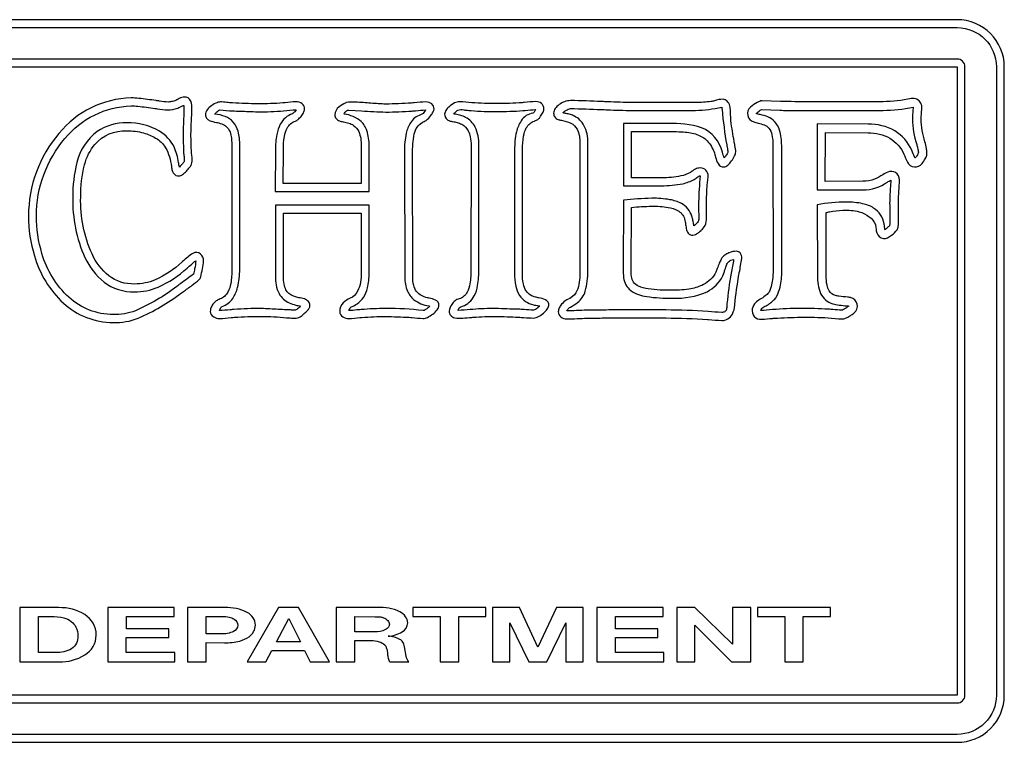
# Model space of a CAD drawing. Extents: x 0.45 to 8.07, y 5.04 to 8.77.
# Tile 2 of 2: x 2.99 to 8.07, y 5.04 to 8.77. Entities that reach past the tile are written whole.
import ezdxf

# ---------------------------------------------------------------- set-up
doc = ezdxf.new("R2010")
doc.units = 0

msp = doc.modelspace()

# ---------------------------------------------------------------- linework, layer by layer
for points in [[(7.831433, 8.771282), (0.69345, 8.771282, 0.415), (0.450108, 8.527942), (0.450108, 5.283403, 0.416), (0.69345, 5.040061), (7.831433, 5.040061, 0.415001), (8.074775, 5.283403), (8.074775, 8.527942, 0.414)], [(8.033893, 5.283403, -0.414665), (7.831433, 5.080944), (0.69345, 5.080944, -0.415866), (0.49099, 5.283403), (0.49099, 8.527942, -0.414663), (0.69345, 8.7304), (7.831433, 8.7304, -0.413461), (8.033893, 8.527942)], [(7.831433, 8.568174), (0.69345, 8.568174, 0.411287), (0.653218, 8.527942), (0.653218, 5.283403, 0.423404), (0.69345, 5.243171), (7.831433, 5.243171, 0.411287), (7.871665, 5.283403), (7.871665, 8.527942, 0.411287)], [(3.474668, 7.208036, 0.101841), (3.603962, 7.229768, 0.060179), (3.827674, 7.360638, -0.002054), (3.837039, 7.367319, 0.004247), (3.882504, 7.400052, 0.032358), (3.917872, 7.428249, 0.023481), (3.923144, 7.43573, 0.058243), (3.926957, 7.443699, 0.027777), (3.941882, 7.526767, 0.208354), (3.92507, 7.560836, 0.334386), (3.886075, 7.564754, 0.048184), (3.860079, 7.545816, 0.007368), (3.833237, 7.522836, -0.002715), (3.829621, 7.519682, -0.082158), (3.691484, 7.428005, -0.102024), (3.584982, 7.406357, -0.170179), (3.452443, 7.448693, -0.113128), (3.365651, 7.561536, -0.111893), (3.307249, 7.85515, -0.069151), (3.327304, 8.022492, -0.10786), (3.380576, 8.127598, -0.227515), (3.545399, 8.197701, -0.066983), (3.632027, 8.186753, -0.07437), (3.69335, 8.160353, -0.124898), (3.745668, 8.110294, -0.099534), (3.775113, 8.012906, 0.037777), (3.779919, 7.992048, 0.079622), (3.787279, 7.976925, 0.256179), (3.814047, 7.964608, 0.140353), (3.832672, 7.972073, 0.049444), (3.853061, 7.989559, 0.035683), (3.870166, 8.009702, 0.077029), (3.878936, 8.025137, 0.083969), (3.882383, 8.056153, 0.032299), (3.879692, 8.079607, -0.004604), (3.879148, 8.082966, -0.031973), (3.878936, 8.085017, -0.005834), (3.876342, 8.179028, -0.013467), (3.878934, 8.249827), (3.878936, 8.249857, -0.000264), (3.879226, 8.255101, 0.008441), (3.881174, 8.299942, 0.042867), (3.879586, 8.340001, 0.120628), (3.869276, 8.360735, 0.15513), (3.852241, 8.371043, 0.127435), (3.829898, 8.370177, 0.083155), (3.803664, 8.357387, -0.068874), (3.781818, 8.349357, -0.051464), (3.760186, 8.345796, -0.029683), (3.714362, 8.351061, 0.012538), (3.696594, 8.353521, 0.010458), (3.606477, 8.365114, 0.027661), (3.567461, 8.367049, 0.218645), (3.195151, 8.184422, 0.178607), (3.037953, 7.757922, 0.075399), (3.068451, 7.551875, 0.135748), (3.218268, 7.307518, 0.188347)], [(4.020399, 8.238267, -0.058984), (4.048911, 8.226666, -0.115172), (4.069879, 8.20728, -0.09763), (4.082817, 8.174252, -0.050854), (4.087237, 8.121725), (4.087237, 7.482335, -0.044564), (4.081732, 7.409313, -0.077274), (4.067527, 7.365146, -0.185279), (4.026887, 7.329085, 0.04424), (4.015856, 7.32458, 0.099954), (3.998985, 7.312349, -0.005129), (3.996569, 7.309687, 0.060108), (3.983541, 7.292653, 0.131046), (3.976274, 7.264697, 0.270172), (3.993759, 7.236727, 0.128231), (4.022994, 7.227999, 0.016326), (4.084669, 7.232904, -0.004666), (4.100864, 7.234433, -0.017444), (4.239081, 7.23894, -0.022611), (4.370161, 7.232504, -0.009909), (4.380294, 7.231795, 0.015292), (4.41169, 7.229928, 0.134376), (4.439684, 7.237042, 0.060159), (4.458724, 7.252182, -0.000214), (4.45971, 7.253107, -0.001115), (4.460142, 7.253448, 0.042444), (4.477279, 7.269258, 0.056779), (4.486726, 7.282223, 0.124516), (4.490858, 7.296251, 0.190046), (4.483557, 7.316048, 0.131299), (4.461656, 7.329085, 0.006975), (4.446961, 7.332757, -0.005064), (4.42112, 7.339211, -0.033709), (4.401957, 7.345181, -0.155561), (4.366915, 7.376735, -0.078613), (4.356877, 7.40567, -0.048413), (4.353287, 7.448853), (4.353287, 7.77209), (4.755611, 7.77209), (4.755611, 7.463661, -0.123808), (4.736686, 7.369675, -0.172231), (4.698047, 7.332515, 0.096285), (4.662263, 7.309526, 0.204102), (4.644, 7.264697, 0.261956), (4.660001, 7.237136, 0.140761), (4.691369, 7.227999, 0.018198), (4.748718, 7.232865, -0.002978), (4.757558, 7.233793, -0.0176), (4.882149, 7.23894, -0.009708), (5.002846, 7.234433, -0.004404), (5.018555, 7.232986, 0.0157), (5.074225, 7.228639, 0.125231), (5.097914, 7.234356, 0.058027), (5.125041, 7.251355, 0.063661), (5.147363, 7.273738, 0.153785), (5.156636, 7.295603, 0.297647), (5.138478, 7.323547, 0.072113), (5.105976, 7.333401, -0.019388), (5.096289, 7.335528, -0.179687), (5.041131, 7.368121, -0.096458), (5.026206, 7.399541, -0.066413), (5.021015, 7.443699), (5.020365, 8.077293, -0.057992), (5.029288, 8.181039, -0.099539), (5.045024, 8.217664, -0.114952), (5.06922, 8.240006, -0.035627), (5.090557, 8.251055, 0.000382), (5.091093, 8.25129, 0.073089), (5.114617, 8.27689, 0.035461), (5.12632, 8.29508, 0.110135), (5.131329, 8.309736, 0.220716), (5.119487, 8.336056, 0.181716), (5.089149, 8.346436, 0.01538), (5.028926, 8.341932, -0.00373), (5.014525, 8.340642, -0.016255), (4.882149, 8.335496, -0.014875), (4.804858, 8.340008, 0.007899), (4.727096, 8.345043, 0.066171), (4.677743, 8.343219, -0.000835), (4.675101, 8.341897, 0.061305), (4.639948, 8.320184, 0.224706), (4.61934, 8.280761, 0.168549), (4.625505, 8.260801, 0.142664), (4.643351, 8.248568, 0.044108), (4.651291, 8.246202, 0.008136), (4.662691, 8.243879, -0.024934), (4.691003, 8.237383, -0.096515), (4.716028, 8.225388, -0.142785), (4.742552, 8.193112, -0.105509), (4.754962, 8.119786), (4.754962, 7.925332), (4.352639, 7.925332), (4.353287, 8.099833, -0.046384), (4.358733, 8.168787, -0.078643), (4.372999, 8.211544, -0.187712), (4.415583, 8.247928, 0.088674), (4.429141, 8.256381, 0.045081), (4.444741, 8.272159, 0.05429), (4.457604, 8.291273, 0.11467), (4.462954, 8.309736, 0.227194), (4.450949, 8.337424, 0.177687), (4.417531, 8.347725, 0.019568), (4.362764, 8.342585, -0.004608), (4.351343, 8.34129, -0.020201), (4.22221, 8.336785, -0.011888), (4.091131, 8.34129, -0.016396), (4.069157, 8.343393, 0.019406), (4.035324, 8.346436, 0.115456), (4.011287, 8.342552, 0.065667), (3.983496, 8.327856, 0.080993), (3.960529, 8.305871, 0.157554), (3.950967, 8.280121, 0.169364), (3.956703, 8.262542, 0.113908), (3.970999, 8.251392, 0.066915), (4.007791, 8.24094, -0.020572)], [(5.21374, 8.247928, 0.031112), (5.219287, 8.246594, 0.006304), (5.226876, 8.245289, -0.023364), (5.249786, 8.240738, -0.068123), (5.274089, 8.231183, -0.150943), (5.307589, 8.197539, -0.071401), (5.318164, 8.166713, -0.050194), (5.322108, 8.122364), (5.321458, 7.482335, -0.041734), (5.316318, 7.408137, -0.07959), (5.302722, 7.364423, -0.187542), (5.261111, 7.329085, 0.136272), (5.239361, 7.319506, 0.079074), (5.223031, 7.301398, 0.121492), (5.209197, 7.266626, 0.167341), (5.216416, 7.244818, 0.164667), (5.237749, 7.231215, 0.064669), (5.278909, 7.230331, 0.009535), (5.326429, 7.234274, -0.00455), (5.335086, 7.235082, -0.020055), (5.449943, 7.23894), (5.449943, 7.23894, -0.010485), (5.566747, 7.235082, -0.009958), (5.595005, 7.233374, 0.012464), (5.645264, 7.230576, 0.116555), (5.669851, 7.238011, 0.055717), (5.695473, 7.255766, 0.054764), (5.71562, 7.277024, 0.144121), (5.723782, 7.294962, 0.294422), (5.706509, 7.324121, 0.074549), (5.670997, 7.335079, -0.017746), (5.654997, 7.338746, -0.192061), (5.606654, 7.37038, -0.093019), (5.592581, 7.406569, -0.052139), (5.587511, 7.46431), (5.58816, 8.100474, -0.044746), (5.593412, 8.170144, -0.079897), (5.607302, 8.212591, -0.19191), (5.649806, 8.247928), (5.651753, 8.248568, 0.051626), (5.666353, 8.255411, 0.095155), (5.677061, 8.266593, -0.000007), (5.677324, 8.266961, 0.032235), (5.691671, 8.2889, 0.123649), (5.697826, 8.310385, 0.226638), (5.685659, 8.338796, 0.177625), (5.656944, 8.348374, 0.01672), (5.596693, 8.343597, -0.003081), (5.586214, 8.342579, -0.018354), (5.455783, 8.338072, -0.019099), (5.326001, 8.342579, 0.006425), (5.263707, 8.347725, 0.10716), (5.237101, 8.34129, 0.072597), (5.207235, 8.320345, 0.066095), (5.192368, 8.302698, 0.134676), (5.185837, 8.282699, 0.178415), (5.193462, 8.261207, 0.137804)], [(5.77245, 8.255651, 0.03748), (5.779468, 8.25368, 0.008674), (5.788501, 8.251951, -0.078055), (5.837342, 8.236978, -0.152459), (5.869462, 8.205349, -0.125656), (5.884062, 8.134594), (5.883414, 7.473322, -0.076413), (5.873194, 7.382372, -0.157701), (5.846426, 7.342612, -0.050239), (5.815926, 7.323937, 0.089119), (5.78953, 7.301534, 0.063342), (5.777496, 7.283443, 0.112153), (5.77245, 7.263408, 0.230501), (5.78559, 7.236525, 0.171183), (5.817225, 7.226061, 0.004783), (5.92105, 7.229928, -0.000001), (5.92105, 7.229928, 0.002701), (5.942935, 7.230237, -0.003993), (6.03396, 7.231215), (6.328564, 7.231215, -0.014748), (6.543351, 7.223492, -0.000899), (6.548674, 7.223029, 0.013885), (6.616031, 7.218337, 0.296278), (6.671152, 7.250712, 0.093656), (6.683919, 7.29799, -0.001188), (6.684165, 7.300108, -0.022861), (6.704929, 7.454649, -0.001591), (6.706982, 7.46573, 0.01779), (6.719207, 7.538996, 0.186279), (6.710916, 7.566974, 0.197377), (6.691745, 7.575562, 0.105909), (6.654964, 7.567971, -0.001624), (6.652147, 7.566589, 0.043033), (6.632471, 7.555418, 0.103084), (6.613435, 7.535131, 0.035657), (6.603708, 7.51394, 0.00648), (6.593179, 7.486139, -0.005231), (6.586181, 7.467526, -0.159552), (6.521452, 7.403212, -0.071042), (6.457514, 7.382134, -0.047787), (6.362307, 7.374156, -0.040146), (6.236418, 7.381889, -0.064926), (6.187315, 7.395532, -0.134328), (6.160902, 7.416177, -0.117999), (6.150186, 7.445271, -0.036935), (6.148168, 7.484262), (6.150115, 7.801706, -0.023351), (6.255236, 7.808149, -0.043894), (6.339544, 7.80196, -0.080647), (6.388507, 7.786173, -0.204991), (6.423953, 7.742465, -0.033486), (6.42742, 7.727148, -0.005331), (6.430758, 7.706938, 0.013109), (6.433039, 7.693535, 0.135834), (6.443178, 7.668904, 0.228156), (6.467431, 7.658765, 0.100548), (6.480027, 7.661676, 0.051237), (6.492095, 7.66857, 0.038964), (6.509419, 7.68328, -0.020645), (6.511815, 7.685506, 0.095769), (6.530098, 7.707866, 0.120384), (6.538161, 7.747621, 0.001435), (6.537511, 7.817801, -0.017493), (6.541406, 7.920185, -0.017698), (6.542992, 7.934253, 0.02349), (6.545947, 7.963319, 0.44419), (6.504418, 8.005822, 0.115193), (6.480595, 8.000119, 0.048858), (6.464706, 7.98995, -0.000764), (6.463538, 7.989076, -0.013716), (6.454676, 7.98216, 0.000017), (6.454453, 7.981993, -0.070061), (6.405703, 7.964371, -0.055783), (6.305853, 7.954956), (6.150115, 7.954956), (6.150115, 8.193835), (6.338297, 8.193835, -0.023775), (6.42805, 8.190696, -0.072556), (6.496631, 8.175485, -0.123255), (6.546719, 8.139509, -0.097087), (6.580989, 8.074075, -0.016407), (6.584568, 8.061415, 0.076234), (6.597041, 8.027956, 0.275452), (6.627711, 8.010968, 0.166033), (6.646823, 8.020235, 0.057452), (6.666726, 8.04212, 0.045246), (6.68237, 8.067747, 0.100961), (6.688707, 8.088243, 0.03551), (6.687152, 8.104775, 0.009515), (6.6843, 8.120906, -0.003713), (6.683274, 8.126406, -0.032966), (6.682867, 8.129449, -0.015246), (6.66559, 8.234484, -0.025475), (6.661453, 8.299435, 0.046879), (6.65756, 8.325833, 0.146104), (6.643649, 8.35121, 0.158876), (6.623287, 8.360138, 0.101005), (6.578655, 8.352701, -0.00789), (6.569539, 8.34997, -0.035062), (6.562169, 8.348374, -0.029635), (6.480408, 8.343868), (6.154657, 8.343868, -0.00975), (6.027825, 8.34715, 0.000621), (5.995675, 8.348374, 0.012245), (5.835393, 8.353521, 0.152978), (5.776933, 8.333013, 0.087567), (5.756408, 8.312161, 0.147269), (5.74844, 8.288493, 0.154359), (5.754119, 8.269173, 0.153614)], [(6.781531, 8.243385, 0.011197), (6.804104, 8.237324), (6.804107, 8.237323, -0.035496), (6.835636, 8.227861, -0.121666), (6.859407, 8.211322, -0.117934), (6.874625, 8.178873, -0.055921), (6.880496, 8.121679), (6.880496, 8.121679), (6.881146, 7.473467, -0.055455), (6.873635, 7.402715, -0.063204), (6.860762, 7.364586, -0.065623), (6.845842, 7.349645, -0.0308), (6.821589, 7.331761, -0.006055), (6.814812, 7.327615, 0.062757), (6.790663, 7.31009, 0.146139), (6.773869, 7.278924, 0.240437), (6.784053, 7.239242, 0.240417), (6.822162, 7.224204, -0.00534), (6.878189, 7.229187, 0.001876), (6.886529, 7.229596, -0.007899), (7.024193, 7.235028, -0.013286), (7.166161, 7.232375, 0.010384), (7.235736, 7.225943, 0.107481), (7.255522, 7.229784, 0.067155), (7.298861, 7.256671, 0.294223), (7.315319, 7.302621, 0.294195), (7.280283, 7.336604, 0.021532), (7.275632, 7.337322, 0.003789), (7.266493, 7.338281, -0.009626), (7.220602, 7.343588, -0.032513), (7.203793, 7.346664, -0.01127), (7.203797, 7.346663, 0.020099), (7.203818, 7.346658, -0.359909), (7.203818, 7.346659, 0.024942), (7.203801, 7.346666, 0.007539), (7.2034, 7.346806, -0.188891), (7.1708, 7.371131, -0.086531), (7.15978, 7.400895, -0.051037), (7.15556, 7.449617), (7.154896, 7.775004, -0.042032), (7.172887, 7.779344, -0.029033), (7.241578, 7.786896, -0.085936), (7.326366, 7.779311, -0.097368), (7.377456, 7.753994, -0.13278), (7.409311, 7.713986, 0.004062), (7.409312, 7.713982, 0.008732), (7.412503, 7.690461, 0.030655), (7.416217, 7.671393, 0.282617), (7.450613, 7.641375, 0.133481), (7.471138, 7.645302, 0.055777), (7.492982, 7.65822, 0.087886), (7.521976, 7.686914, 0.071395), (7.526887, 7.704013, 0.042439), (7.529332, 7.735625, 0.00147), (7.528689, 7.778987, -0.001487), (7.528033, 7.823226, -0.009795), (7.53126, 7.897987, -0.007787), (7.533957, 7.936456, -0.027913), (7.533876, 7.93593, -0.275787), (7.533845, 7.935872, -0.180681), (7.533818, 7.935944, -0.019039), (7.533709, 7.93741, 0.042626), (7.53145, 7.954408, 0.136077), (7.521321, 7.975142, 0.270817), (7.482827, 7.987282, 0.087822), (7.447031, 7.970518, -0.048343), (7.405461, 7.948209, -0.096128), (7.344754, 7.937075), (7.150201, 7.936478), (7.15114, 8.189017), (7.371358, 8.186976, -0.135746), (7.484274, 8.159441, -0.152373), (7.556872, 8.076912, 0.005481), (7.574394, 8.036032, 0.258536), (7.610426, 8.011325, 0.258585), (7.650475, 8.028786, 0.039825), (7.666691, 8.053406, 0.049176), (7.674126, 8.070703, 0.078557), (7.675392, 8.08604, 0.029412), (7.673239, 8.105978, 0.036343), (7.665112, 8.140882, -0.073387), (7.645485, 8.258617, -0.006823), (7.647154, 8.287804), (7.647155, 8.287823, 0.024141), (7.648617, 8.323168, 0.119597), (7.643992, 8.339757, 0.34161), (7.594294, 8.363718, -0.044708), (7.449226, 8.347832), (6.993693, 8.347832, 0.000002), (6.993693, 8.347832, 0.000364), (6.918661, 8.348428), (6.825218, 8.352971, 0.092718), (6.799894, 8.343955, 0.06544), (6.764118, 8.319846, 0.270151), (6.750542, 8.276542, 0.270168)], [(4.026239, 8.305365, 0.009676), (4.091131, 8.300174, -0.005265), (4.173492, 8.297376, 0.004068), (4.22221, 8.295632, 0.024119), (4.354586, 8.300822, 0.005936), (4.420126, 8.306662, 0.000024), (4.420126, 8.306662, -0.032324), (4.412177, 8.296118, -0.030158), (4.406439, 8.290055, -0.095763), (4.401308, 8.286547), (4.40001, 8.285899, 0.182134), (4.337471, 8.231228, 0.075504), (4.319251, 8.177855, 0.047285), (4.312407, 8.099662), (4.311758, 7.884225), (4.795844, 7.884225), (4.795844, 8.119778, 0.083304), (4.784651, 8.198409, 0.120905), (4.755233, 8.245799, 0.144464), (4.666711, 8.283951), (4.666711, 8.283951, -0.06693), (4.672545, 8.294014, -0.081906), (4.680027, 8.301112, -0.134977), (4.690721, 8.304717), (4.756908, 8.300174), (4.756908, 8.300174, 0.007998), (4.882149, 8.294333, 0.016218), (5.017121, 8.299525, 0.005063), (5.036135, 8.30127, -0.014856), (5.087204, 8.305365, 0.060643), (5.086255, 8.303973, 0.009296), (5.085013, 8.301626, -0.047318), (5.079002, 8.291725, -0.150611), (5.068561, 8.283836, -0.014239), (5.061366, 8.280611, 0.162441), (5.009688, 8.239424, 0.087122), (4.987564, 8.184606, 0.057566), (4.978436, 8.092367), (4.980133, 7.443617, 0.104061), (4.994291, 7.369161, 0.119135), (5.027606, 7.325192, 0.119538), (5.103675, 7.293018, -0.002199), (5.109267, 7.291771), (5.109267, 7.291771, -0.027506), (5.096193, 7.280353, -0.042428), (5.084704, 7.27272, -0.135314), (5.074225, 7.269708, 0.027166), (4.882149, 7.28009, 0.020929), (4.754312, 7.27425, 0.012887), (4.732011, 7.272316, -0.016545), (4.691369, 7.26906, -0.000064), (4.691369, 7.26906, 0.011173), (4.701104, 7.287231, -0.00859), (4.705563, 7.289298, 0.042823), (4.733982, 7.304593, 0.098572), (4.766643, 7.336547, 0.084728), (4.787408, 7.386269, 0.062374), (4.796493, 7.463733), (4.796493, 7.812844), (4.312407, 7.812844), (4.312407, 7.448808, 0.126627), (4.331063, 7.356825, 0.157705), (4.383787, 7.308644, 0.050106), (4.416881, 7.297856, 0.017084), (4.442189, 7.292419), (4.440242, 7.290475, -0.075538), (4.434995, 7.284574, -0.032455), (4.426728, 7.278199, -0.034141), (4.41808, 7.273095, -0.098931), (4.41169, 7.271006, -0.007082), (4.390926, 7.272303, 0.007082), (4.370161, 7.273601, -0.011232), (4.284093, 7.277721, 0.008779), (4.239081, 7.28009, 0.020715), (4.098268, 7.2749, 0.003275), (4.078719, 7.273257, -0.011137), (4.022994, 7.26906), (4.030132, 7.285931, -0.077031), (4.032976, 7.287709, -0.012086), (4.037859, 7.289853, 0.149996), (4.0919, 7.331991, 0.089215), (4.117357, 7.388633, 0.06554), (4.128118, 7.482551), (4.128118, 8.121725, 0.070265), (4.1193, 8.195094, 0.113948), (4.093896, 8.242991, 0.114041), (4.053482, 8.270812, 0.066147), (3.999633, 8.283951, 0.011433), (4.000377, 8.284804, -0.030334), (4.010614, 8.295567, -0.039233), (4.018268, 8.301643, -0.085582)], [(5.253974, 8.304067, -0.127852), (5.268968, 8.307284, -0.037708), (5.284336, 8.305612, 0.008618), (5.290311, 8.304717, -0.002833), (5.297425, 8.304064, 0.012365), (5.322757, 8.302121, 0.022353), (5.455783, 8.296929, 0.021536), (5.589458, 8.302121, 0.003101), (5.601555, 8.303226, -0.015099), (5.654997, 8.307311, -0.080799), (5.652077, 8.300703, -0.035108), (5.647481, 8.294407, -0.027682), (5.641371, 8.287844, 0.24276), (5.581199, 8.249287, 0.089356), (5.556551, 8.191723, 0.064278), (5.547279, 8.100311), (5.546631, 7.464382, 0.055477), (5.553262, 7.395557, 0.089177), (5.572424, 7.347903, 0.190869), (5.643965, 7.29956, 0.031271), (5.669001, 7.294456, -0.005963), (5.673462, 7.293746, -0.033948), (5.676411, 7.293071), (5.676411, 7.293071, -0.024649), (5.664731, 7.282363, -0.037988), (5.65451, 7.275002, -0.124425), (5.645264, 7.271656, -0.011399), (5.59584, 7.274441, 0.009135), (5.566747, 7.276197, -0.007093), (5.449943, 7.28009, 0.019989), (5.331193, 7.275549, 0.006414), (5.317067, 7.274329, -0.013442), (5.255919, 7.269708, -0.065827), (5.257287, 7.276675, -0.196973), (5.265654, 7.287231), (5.277983, 7.291771, 0.181563), (5.338899, 7.345307, 0.076952), (5.356186, 7.399451, 0.043656), (5.36234, 7.482551), (5.362989, 8.122374, 0.121976), (5.343684, 8.216871, 0.148199), (5.294206, 8.267079, 0.048957), (5.268747, 8.276184, 0.010418), (5.241419, 8.283037, -0.017359), (5.232558, 8.285249, 0.013143), (5.238933, 8.291089, -0.006676), (5.247751, 8.299233, -0.057336)], [(5.798406, 8.291737, -0.050666), (5.812033, 8.302607, -0.040488), (5.823956, 8.309441, -0.102781), (5.835393, 8.312503, -0.00864), (5.993728, 8.307311, -0.000601), (6.025213, 8.306109, 0.0098), (6.154657, 8.302769), (6.480408, 8.302769, 0.038357), (6.616679, 8.318993, -0.033626), (6.617074, 8.315926, -0.001646), (6.617883, 8.307501, 0.020652), (6.641986, 8.124319, 0.023607), (6.644134, 8.112522, -0.010007), (6.646609, 8.099822, -0.039463), (6.647826, 8.087982, -0.089677), (6.645822, 8.0826, -0.023235), (6.64086, 8.074009, -0.049188), (6.62836, 8.057483, 0.003901), (6.624142, 8.072083, -0.003901), (6.619924, 8.086683, 0.23567), (6.512205, 8.21322, 0.093277), (6.338297, 8.234635), (6.109232, 8.234635), (6.109232, 7.914075), (6.305853, 7.914075, 0.055823), (6.414788, 7.924457, 0.072498), (6.474568, 7.946519, 0.040982), (6.483572, 7.952928, 0.012642), (6.488196, 7.956903, -0.039677), (6.498091, 7.962985, -0.115872), (6.505067, 7.964689), (6.505067, 7.964689, 0.005007), (6.499226, 7.895906, -0.00312), (6.498284, 7.872685, 0.010626), (6.496631, 7.818036, -0.000698), (6.497279, 7.747306, -0.033291), (6.496684, 7.736273, -0.068243), (6.494897, 7.729293, -0.118894), (6.487751, 7.720683, 0.004171), (6.4856, 7.718753, -0.004954), (6.483721, 7.717035, 0.003865), (6.47705, 7.710919, 0.039073), (6.472621, 7.706424, -0.010642), (6.471675, 7.712031, 0.008439), (6.467837, 7.734244, 0.037674), (6.462239, 7.75639, 0.197672), (6.408136, 7.82201, 0.078585), (6.348264, 7.841893, 0.045871), (6.255236, 7.849183, 0.023998), (6.109232, 7.8388), (6.107286, 7.484497, 0.042701), (6.109881, 7.439075, 0.200198), (6.146463, 7.372642, 0.123775), (6.229281, 7.341737, 0.040722), (6.362307, 7.333303, 0.118388), (6.54027, 7.366883, 0.159523), (6.621871, 7.44816, 0.043075), (6.626259, 7.458936, 0.007946), (6.630998, 7.474213, -0.014781), (6.638886, 7.498799, -0.071892), (6.648254, 7.517772, -0.116763), (6.663979, 7.529584, -0.05382), (6.676072, 7.53341, 0.005536), (6.677117, 7.533644, 0.046333), (6.677676, 7.533814, -0.001798), (6.664697, 7.462435, 0.018628), (6.643283, 7.304101), (6.643283, 7.304101, -0.006833), (6.642391, 7.29088, -0.011526), (6.641368, 7.280831, -0.053626), (6.64004, 7.27425, -0.15704), (6.631442, 7.263625, -0.147958), (6.616031, 7.259326, -0.010508), (6.545947, 7.264517, 0.014742), (6.328564, 7.272304), (6.03396, 7.272304, 0.002508), (5.919103, 7.271006, 0.00729), (5.867295, 7.26903, -0.007191), (5.817225, 7.267112), (5.817225, 7.267113, -0.055743), (5.821246, 7.274907, -0.136103), (5.834746, 7.287231, 0.036647), (5.871733, 7.31059, 0.151023), (5.911884, 7.369884, 0.077897), (5.924294, 7.473467), (5.924943, 8.134703, 0.126561), (5.905151, 8.224982, 0.15191), (5.85616, 8.272919, 0.059519), (5.834745, 8.28168, 0.023336), (5.813331, 8.286547, 0.003369), (5.805228, 8.288492, -0.003384), (5.797108, 8.29044)], [(6.823032, 8.307961), (6.916475, 8.303418, 0.002939), (6.993693, 8.302769), (7.449226, 8.302769, 0.04537), (7.603668, 8.31964, -0.016617), (7.602185, 8.290703, 0.009327), (7.600422, 8.258644, 0.074361), (7.622486, 8.126267, -0.010618), (7.627272, 8.108908, -0.044773), (7.631571, 8.086683, -0.087499), (7.628639, 8.077959, -0.027671), (7.622872, 8.067916, -0.018723), (7.6147, 8.056186), (7.6147, 8.056186, -0.007201), (7.601414, 8.087086, 0.003775), (7.597178, 8.097067, 0.14914), (7.509333, 8.196917, 0.138314), (7.371358, 8.232039), (7.1092, 8.232688), (7.1092, 7.892012), (7.344754, 7.892012, 0.154989), (7.471045, 7.932388, -0.023168), (7.48946, 7.943275, 0.012585), (7.486215, 7.89915, 0.000006), (7.486215, 7.89915, 0.009759), (7.482971, 7.823226, 0.002865), (7.483642, 7.77769, -0.002776), (7.484269, 7.735625, -0.031447), (7.483241, 7.71419, -0.057748), (7.481811, 7.707547, 0.01078), (7.48171, 7.707252, 0.070162), (7.481674, 7.707072, -0.039413), (7.478717, 7.704106, -0.002994), (7.472427, 7.698368, 0.020026), (7.458961, 7.685658, -0.037686), (7.458049, 7.690713, -0.004921), (7.457089, 7.698931, 0.005598), (7.455856, 7.709368, 0.029609), (7.454418, 7.717454, 0.198914), (7.400234, 7.798568, 0.088889), (7.343638, 7.821118, 0.05504), (7.260394, 7.829067, 0.046137), (7.1092, 7.81544), (7.110497, 7.449457, 0.110051), (7.126639, 7.358042, 0.212701), (7.189015, 7.304101, 0.041557), (7.223152, 7.297776, 0.006935), (7.261949, 7.293447, -0.009342), (7.271426, 7.292419, -0.013677), (7.256502, 7.281712, -0.023093), (7.244598, 7.274351, -0.102923), (7.235736, 7.271006, -0.015023), (7.190081, 7.27435, 0.01126), (7.166953, 7.276197, 0.018363), (7.024193, 7.28009, 0.021239), (6.878189, 7.27425, 0.006929), (6.81784, 7.26906, 0.000031), (6.81784, 7.26906, -0.212907), (6.833444, 7.288756, -0.07071), (6.845743, 7.293719), (6.845743, 7.293719, 0.021795), (6.867806, 7.309455, 0.027351), (6.885712, 7.324927, 0.063719), (6.899603, 7.341737, 0.064242), (6.917043, 7.390568, 0.058004), (6.926208, 7.473467), (6.925558, 8.121725, 0.072809), (6.91492, 8.200392, 0.117074), (6.889257, 8.245885, 0.145264), (6.815129, 8.281017, -0.011005), (6.794479, 8.286547, -0.032721), (6.815157, 8.303624, -0.065062), (6.822494, 8.30774, 0.022489)], [(3.387381, 5.593868, 0.262428), (3.328254, 5.699599, 0.144026), (3.194836, 5.735403), (2.993007, 5.735403), (2.993007, 5.454949), (3.195457, 5.454949, 0.142889), (3.327869, 5.49099, 0.261973)], [(4.208935, 5.644421, 0.278945), (4.167144, 5.71041, 0.129851), (4.05106, 5.735403), (3.859136, 5.735403), (3.859136, 5.454949), (3.954481, 5.454949), (3.954481, 5.554925), (4.049203, 5.554178, 0.065175), (4.127984, 5.562976, 0.095744), (4.176118, 5.585253, 0.104862), (4.199955, 5.611747, 0.129956)], [(4.978475, 5.533583, 0.11559), (4.970199, 5.557548, 0.105523), (4.954953, 5.5714, 0.119314), (4.893657, 5.588254, 0.126182), (4.966945, 5.610298, 0.25853), (4.995194, 5.656778, 0.15919), (4.984573, 5.68849, 0.113458), (4.953869, 5.714202, 0.129846), (4.839176, 5.735403), (4.626208, 5.735403), (4.625586, 5.454949), (4.721544, 5.454949), (4.722165, 5.565786), (4.805749, 5.565786, -0.081136), (4.848466, 5.559653, -0.124808), (4.876326, 5.542569, -0.079961), (4.881513, 5.535713, -0.029539), (4.884795, 5.528427, 0.007928), (4.886231, 5.524968, -0.06093), (4.889916, 5.510788, -0.020783), (4.891207, 5.49635, 0.043374), (4.893723, 5.47538, 0.113396), (4.903563, 5.454949), (5.000764, 5.454949, -0.136203), (4.986524, 5.484906)], [(3.089594, 5.503256), (3.089594, 5.688979), (3.154593, 5.688979, -0.063038), (3.220069, 5.682612, -0.103894), (3.258608, 5.663889, -0.113408), (3.282598, 5.635193, -0.119022), (3.292657, 5.589371, -0.263244), (3.260076, 5.523145, -0.146812), (3.178739, 5.503256)], [(4.031862, 5.599483), (3.954481, 5.599861), (3.954481, 5.690475), (4.037442, 5.690475, -0.060898), (4.074139, 5.686437, -0.084967), (4.099346, 5.67587, -0.257568), (4.118537, 5.644421, -0.282993), (4.09656, 5.612543, -0.123811)], [(4.824324, 5.610343), (4.721544, 5.611092), (4.721544, 5.688979), (4.828037, 5.6886, -0.03603), (4.855197, 5.687196, -0.058021), (4.870757, 5.682986, -0.126919), (4.892576, 5.668569, -0.179669), (4.900471, 5.649656, -0.15948), (4.895363, 5.634509, -0.111068), (4.880506, 5.621996, -0.123082)]]:
    msp.add_lwpolyline(points, format="xyb", close=True)
for points in [[(7.830785, 5.284051), (0.694099, 5.284051), (0.694099, 8.527292), (7.830785, 8.527292)], [(3.542776, 5.580764), (3.761324, 5.580764), (3.761324, 5.62644), (3.543397, 5.62644), (3.543397, 5.688979), (3.789181, 5.688979), (3.789181, 5.735403), (3.44681, 5.735403), (3.44681, 5.454949), (3.792894, 5.454949), (3.792894, 5.503256), (3.542776, 5.503256)], [(4.329035, 5.735403), (4.166836, 5.454949), (4.263415, 5.454949), (4.294364, 5.514486), (4.462764, 5.514486), (4.492479, 5.454949), (4.590915, 5.454949), (4.431807, 5.735403)], [(5.021817, 5.688979), (5.162972, 5.688979), (5.162972, 5.454949), (5.258308, 5.454949), (5.258308, 5.688979), (5.398851, 5.688979), (5.398851, 5.735403), (5.021817, 5.735403)], [(5.762878, 5.735403), (5.666921, 5.53134), (5.571576, 5.735403), (5.433512, 5.735403), (5.433512, 5.454949), (5.522051, 5.454949), (5.522051, 5.656778), (5.620489, 5.454949), (5.713354, 5.454949), (5.811789, 5.656778), (5.811789, 5.454949), (5.901556, 5.454949), (5.900943, 5.735403)], [(6.067478, 5.580764), (6.286647, 5.580764), (6.286647, 5.62644), (6.068099, 5.62644), (6.068099, 5.688979), (6.313882, 5.688979), (6.313882, 5.735403), (5.971519, 5.735403), (5.971519, 5.454949), (6.317596, 5.454949), (6.317596, 5.503256), (6.067478, 5.503256)], [(6.671728, 5.54631), (6.477947, 5.735403), (6.383837, 5.735403), (6.383837, 5.454949), (6.477326, 5.454949), (6.477326, 5.644421), (6.667393, 5.454949), (6.765829, 5.454949), (6.765829, 5.735403), (6.671728, 5.735403)], [(6.8005, 5.688979), (6.941656, 5.688979), (6.941656, 5.454949), (7.037, 5.454949), (7.037, 5.688979), (7.177533, 5.688979), (7.177533, 5.735403), (6.8005, 5.735403)], [(4.317896, 5.558665), (4.381039, 5.679985), (4.441099, 5.558665)]]:
    msp.add_lwpolyline(points, close=True)
msp.add_lwpolyline([(3.567461, 8.326129, -0.027828), (3.60234, 8.324507, -0.011349), (3.690754, 8.313151, -0.001824), (3.702799, 8.31137, 0.03275), (3.755977, 8.305741, 0.103731), (3.808207, 8.31445, 0.015384), (3.819771, 8.319861, -0.006226), (3.832271, 8.325824, -0.062556), (3.840003, 8.328726, -0.014235), (3.838056, 8.252156, 0.01356), (3.83611, 8.163903, 0.000204), (3.836459, 8.152252, -0.005554), (3.838056, 8.084737, 0.029292), (3.838391, 8.081069, 0.004669), (3.839209, 8.075499, -0.024314), (3.841709, 8.05423, -0.038992), (3.841545, 8.043687, -0.092507), (3.839354, 8.035421, -0.039455), (3.836848, 8.03238, -0.002355), (3.830938, 8.02578, 0.015981), (3.817292, 8.010112, -0.014964), (3.812342, 8.034356, 0.069246), (3.789129, 8.114071, 0.144673), (3.714764, 8.195051, 0.140216), (3.545399, 8.238528, 0.155821), (3.392743, 8.193916, 0.175038), (3.287782, 8.033472, 0.067208), (3.266368, 7.855024, 0.111772), (3.329314, 7.542899, 0.112413), (3.427703, 7.416362, 0.170075), (3.584982, 7.365747, 0.101342), (3.707057, 7.390406, 0.081987), (3.856874, 7.48904, -0.008087), (3.901, 7.526676, -0.042191), (3.895284, 7.484745, -0.027936), (3.888671, 7.457244, -0.001299), (3.823346, 7.40848, 0.00032), (3.804312, 7.394299, -0.059706), (3.589362, 7.268086, -0.103901), (3.474668, 7.248943, -0.187823), (3.245766, 7.337925, -0.135444), (3.107386, 7.563664, -0.072374), (3.078835, 7.757687, -0.179365), (3.226056, 8.157739, -0.217531), (3.567461, 8.326129)], format="xyb")

doc.saveas('drawing.dxf')
